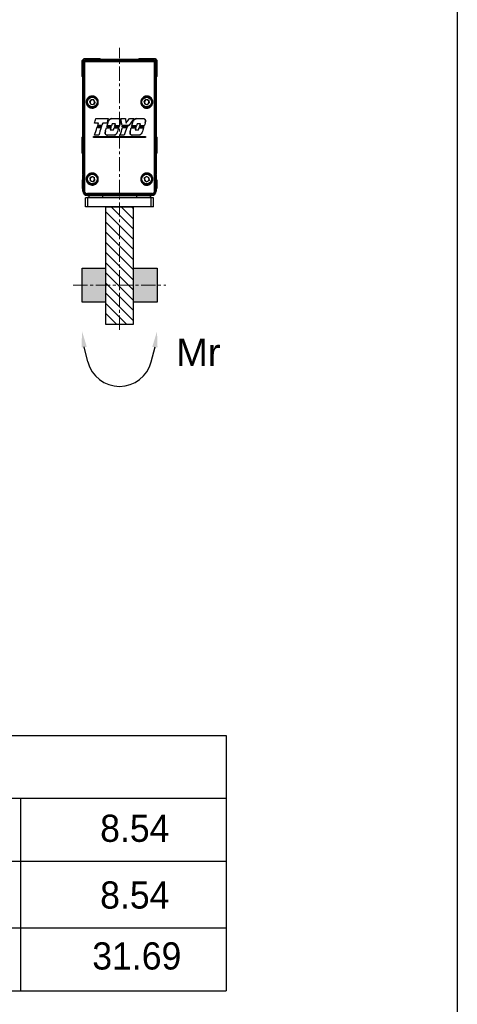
# Model space of a CAD drawing. Header units: inches. Extents: x 0 to 5766, y -2164 to 1330.
# Tile 37 of 210: x 2881 to 3074, y 371 to 806. Entities that reach past the tile are written whole.
import ezdxf

# ---------------------------------------------------------------- set-up
doc = ezdxf.new("R2010")
doc.units = ezdxf.units.IN
doc.header["$MEASUREMENT"] = 0
doc.linetypes.add('CENTER', pattern=[2, 1.25, -0.25, 0.25, -0.25])
doc.linetypes.add('SLD-實線', pattern=[0])
doc.layers.add('5', color=7, linetype='Continuous')
for name, color, linetype, lineweight in [('AM_5', 3, 'Continuous', 15), ('AM_7', 4, 'CENTER', 15), ('AM_8', 1, 'Continuous', 15)]:
    doc.layers.add(name, color=color, linetype=linetype, lineweight=lineweight)
doc.styles.get("Standard").update_dxf_attribs({"font": 'arial.ttf'})

# ---------------------------------------------------------------- blocks, each defined once
blk = doc.blocks.new('CHS2B-S40_側')
at = {"color": 7, "linetype": 'SLD-實線', "lineweight": 25}
for p, q in [((-16.5, 34.03), (-15.68, 34.86)), ((-15.68, 34.86), (-8.68, 34.86)), ((-8.68, 34.86), (-8.38, 34.56)), ((8.38, 34.56), (8.68, 34.86)), ((8.68, 34.86), (15.68, 34.86)), ((15.68, 34.86), (16.5, 34.03)), ((-16.5, 27.03), (-16.5, 34.03)), ((-15.95, 33.81), (-15.45, 34.31)), ((-15.8, 33.66), (-15.95, 33.81)), ((-15.95, -23.64), (-15.95, 33.81)), ((-15.8, -23.5), (-15.8, 33.66)), ((-15.47, 33.66), (-15.47, -23.5)), ((-15.45, 34.31), (15.45, 34.31)), ((-15.45, 34.31), (-15.3, 34.16)), ((-8.38, 34.56), (8.38, 34.56)), ((15.3, 34.16), (15.45, 34.31)), ((15.45, 34.31), (15.95, 33.81)), ((15.47, -23.5), (15.47, 33.66)), ((15.95, 33.81), (15.8, 33.66)), ((15.8, 33.66), (15.8, -23.5)), ((15.95, 33.81), (15.95, -23.64)), ((16.5, 34.03), (16.5, 27.03)), ((-16.2, 26.73), (-16.5, 27.03)), ((-16.2, 0.41), (-16.2, 26.73)), ((16.5, 27.03), (16.2, 26.73)), ((16.2, 26.73), (16.2, 0.41)), ((-13.18, 15.76), (-12.5, 16.73)), ((-12.67, 14.69), (-13.18, 15.76)), ((-12.67, 14.69), (-11.5, 14.59)), ((-11.33, 16.63), (-12.5, 16.73)), ((-10.82, 15.56), (-11.5, 14.59)), ((-10.82, 15.56), (-11.33, 16.63)), ((11.76, 16.81), (10.88, 16.02)), ((11.12, 14.87), (10.88, 16.02)), ((11.12, 14.87), (12.24, 14.5)), ((11.76, 16.81), (12.88, 16.44)), ((12.24, 14.5), (13.12, 15.29)), ((12.88, 16.44), (13.12, 15.29)), ((-11.07, 6.33), (-11.07, 6.34)), ((-10.4, 8.39), (-10.4, 8.39)), ((-9.96, 4.41), (-9.95, 4.4)), ((-9.84, 4.7), (-9.84, 4.7)), ((-9.72, 5.08), (-9.71, 5.08)), ((-9.61, 5.36), (-9.61, 5.36)), ((-9.3, 6.34), (-9.29, 6.34)), ((-8.1, 4.4), (-8.1, 4.4)), ((-7.98, 4.71), (-7.99, 4.71)), ((-7.86, 5.08), (-7.87, 5.07)), ((-7.75, 5.36), (-7.75, 5.37)), ((-7.44, 6.35), (-7.44, 6.35)), ((-5.7, 4.58), (-5.7, 4.58)), ((-5.67, 6.35), (-5.67, 6.35)), ((-5.59, 4.93), (-5.58, 4.93)), ((-5.52, 5.23), (-5.51, 5.24)), ((-5.02, 8.37), (-5.02, 8.37)), ((-4.88, 7.21), (-4.87, 7.21)), ((-3.72, 4.58), (-3.73, 4.58)), ((-3.61, 4.93), (-3.61, 4.93)), ((-3.51, 5.24), (-3.51, 5.24)), ((-3.44, 8.37), (-3.44, 8.37)), ((-3.22, 6.12), (-3.23, 6.13)), ((-2.23, 4.58), (-2.23, 4.58)), ((-2.12, 4.93), (-2.11, 4.93)), ((-2.04, 5.24), (-2.04, 5.24)), ((-1.76, 6.13), (-1.75, 6.13)), ((-0.45, 8.37), (-0.45, 8.36)), ((-0.26, 4.58), (-0.26, 4.59)), ((-0.15, 4.93), (-0.15, 4.93)), ((-0.05, 5.24), (-0.05, 5.24)), ((0.31, 6.35), (0.47, 7.21)), ((0.47, 7.21), (0.31, 6.34)), ((0.31, 6.34), (0.31, 6.35)), ((0.47, 7.21), (0.47, 7.21)), ((0.55, 8.37), (0.55, 8.36)), ((1.11, 5.38), (1.11, 5.38)), ((1.16, 5.07), (1.17, 5.06)), ((1.24, 4.72), (1.24, 4.72)), ((1.32, 4.39), (1.32, 4.38)), ((2.58, 8.37), (2.58, 8.37)), ((2.88, 6.44), (2.87, 6.43)), ((3.15, 4.39), (3.15, 4.39)), ((3.5, 4.72), (3.5, 4.72)), ((3.79, 5.07), (3.78, 5.07)), ((4.03, 5.37), (4.03, 5.38)), ((4.39, 8.37), (4.39, 8.37)), ((5.26, 4.58), (5.27, 4.58)), ((5.38, 4.93), (5.38, 4.93)), ((5.45, 5.23), (5.46, 5.24)), ((6.09, 7.21), (6.09, 7.21)), ((6.52, 8.38), (6.52, 8.37)), ((7.25, 4.57), (7.25, 4.58)), ((7.37, 4.94), (7.36, 4.94)), ((7.46, 5.23), (7.46, 5.23)), ((7.52, 8.38), (7.52, 8.38)), ((7.75, 6.11), (7.75, 6.12)), ((8.72, 4.57), (8.72, 4.57)), ((8.84, 4.94), (8.84, 4.94)), ((8.9, 5.22), (8.91, 5.23)), ((9.19, 6.11), (9.19, 6.11)), ((10.51, 8.39), (10.51, 8.39)), ((10.72, 4.56), (10.72, 4.56)), ((10.85, 4.95), (10.84, 4.95)), ((10.94, 5.22), (10.93, 5.22)), ((11.46, 7.21), (11.3, 6.34)), ((11.3, 6.34), (11.46, 7.21)), ((11.3, 6.34), (11.3, 6.34)), ((11.46, 7.21), (11.46, 7.21)), ((-16.5, 0.11), (-16.2, 0.41)), ((-16.5, -6.89), (-16.5, 0.11)), ((-11.49, 0.54), (-11.48, 0.53)), ((-11.49, -0.03), (-11.49, 0.54)), ((-11.48, 0.53), (-11.48, -0.02)), ((-11.03, 1.1), (-11.02, 1.1)), ((-9.15, 1.1), (-9.16, 1.11)), ((-6.26, 2.83), (-6.34, 2.17)), ((-6.34, 2.17), (-6.27, 2.83)), ((-6.34, 2.17), (-6.34, 2.17)), ((-6.27, 2.83), (-6.26, 2.83)), ((-5.81, 4.26), (-5.8, 4.25)), ((-5.35, 1.06), (-5.35, 1.07)), ((-4.11, 3.37), (-4.12, 3.37)), ((-3.83, 4.25), (-3.83, 4.25)), ((-2.65, 3.37), (-2.65, 3.37)), ((-2.36, 4.25), (-2.36, 4.25)), ((-2.36, 1.07), (-2.36, 1.07)), ((-1.06, 2.17), (-1.07, 2.17)), ((-0.39, 4.25), (-0.4, 4.25)), ((0.27, 1.12), (0.28, 1.12)), ((2.1, 1.12), (2.1, 1.12)), ((4.71, 2.83), (4.63, 2.17)), ((4.63, 2.17), (4.7, 2.83)), ((4.63, 2.17), (4.63, 2.17)), ((4.7, 2.83), (4.71, 2.83)), ((5.16, 4.25), (5.16, 4.25)), ((5.61, 1.06), (5.61, 1.06)), ((6.86, 3.38), (6.85, 3.38)), ((7.15, 4.26), (7.14, 4.26)), ((8.31, 3.38), (8.31, 3.38)), ((8.59, 4.26), (8.59, 4.26)), ((8.6, 1.05), (8.6, 1.06)), ((9.92, 2.16), (9.92, 2.16)), ((10.6, 4.27), (10.6, 4.27)), ((11.49, 0.54), (11.48, 0.53)), ((11.48, -0.02), (11.48, 0.53)), ((11.49, 0.54), (11.49, -0.03)), ((16.2, 0.41), (16.5, 0.11)), ((16.5, 0.11), (16.5, -6.89)), ((-11.49, -0.03), (-11.48, -0.02)), ((11.49, -0.03), (11.48, -0.02)), ((-16.2, -7.19), (-16.5, -6.89)), ((-16.2, -16.34), (-16.2, -7.19)), ((16.5, -6.89), (16.2, -7.19)), ((16.2, -7.19), (16.2, -16.34)), ((-15.95, -16.59), (-16.2, -16.34)), ((-16.2, -16.64), (-15.95, -16.64)), ((-16.2, -18.14), (-16.2, -16.64)), ((-16.01, -16.53), (-16.01, -16.64)), ((-13.09, -17.89), (-12.16, -17.17)), ((-12.16, -17.17), (-11.06, -17.62)), ((10.95, -17.79), (11.95, -17.16)), ((13, -17.71), (11.95, -17.16)), ((16.2, -16.34), (15.95, -16.59)), ((15.95, -16.64), (16.2, -16.64)), ((16.01, -16.64), (16.01, -16.53)), ((16.2, -16.64), (16.2, -18.14)), ((-16.2, -18.74), (-16.4, -18.74)), ((-16.4, -22.54), (-16.4, -18.74)), ((-16.2, -23.64), (-16.2, -18.14)), ((-13.09, -17.89), (-12.94, -19.06)), ((-11.84, -19.51), (-12.94, -19.06)), ((-11.84, -19.51), (-10.91, -18.79)), ((-10.91, -18.79), (-11.06, -17.62)), ((10.95, -17.79), (11, -18.97)), ((11, -18.97), (12.05, -19.52)), ((13.05, -18.89), (12.05, -19.52)), ((13, -17.71), (13.05, -18.89)), ((16.2, -18.14), (16.2, -23.64)), ((16.4, -18.74), (16.2, -18.74)), ((16.4, -18.74), (16.4, -20.63)), ((16.4, -20.63), (16.4, -22.54)), ((-16.4, -22.54), (-16.2, -22.54)), ((-15.95, -23.64), (-15.8, -23.5)), ((-15.8, -23.5), (-15.47, -23.5)), ((-14.05, -25.24), (-14.2, -25.39)), ((14.2, -25.39), (-14.2, -25.39)), ((-14.2, -25.64), (14.2, -25.64)), ((-13.5, -25.64), (-13.5, -26.64)), ((-7.5, -25.64), (-7.5, -26.64)), ((7.5, -25.64), (7.5, -26.64)), ((13.5, -25.64), (13.5, -26.64)), ((14.2, -25.39), (14.05, -25.24)), ((15.47, -23.5), (15.8, -23.5)), ((15.8, -23.5), (15.95, -23.64)), ((16.2, -22.54), (16.4, -22.54)), ((-15, -30.64), (-15, -26.64)), ((-14, -26.64), (-15, -26.64)), ((-14, -30.64), (-14, -26.64)), ((14, -26.64), (-14, -26.64)), ((14, -30.64), (14, -26.64)), ((15, -26.64), (14, -26.64)), ((15, -30.64), (15, -26.64)), ((-14, -30.64), (-15, -30.64)), ((14, -30.64), (-14, -30.64)), ((15, -30.64), (14, -30.64))]:
    blk.add_line(p, q, dxfattribs=at)
at = {"color": 8, "linetype": 'SLD-實線', "lineweight": 25}
for p, q in [((-15.95, -18.14), (-16.2, -18.14)), ((16.2, -18.14), (15.95, -18.14)), ((-15.95, -23.64), (-16.2, -23.64)), ((-14.2, -25.39), (-14.2, -25.64)), ((14.2, -25.39), (14.2, -25.64)), ((15.95, -23.64), (16.2, -23.64))]:
    blk.add_line(p, q, dxfattribs=at)
at = {"color": 7, "linetype": 'SLD-實線', "lineweight": 25, "flags": 128}
for points in [[(-14.05, -25.24), (-14.08, -25.23), (-14.11, -25.2), (-14.13, -25.15), (-14.16, -25.09), (-14.18, -25.02), (-14.19, -24.93), (-14.2, -24.84), (-14.2, -24.74)], [(14.05, -25.24), (14.08, -25.23), (14.11, -25.2), (14.13, -25.15), (14.16, -25.09), (14.18, -25.02), (14.19, -24.93), (14.2, -24.84), (14.2, -24.74)]]:
    blk.add_lwpolyline(points, dxfattribs=at)
at = {"color": 7, "linetype": 'SLD-實線', "lineweight": 25}
for centre, radius in [((-12, 15.66), 2.4), ((-12, 15.66), 2.25), ((-12, 15.66), 2.13), ((12, 15.66), 2.4), ((12, 15.66), 2.25), ((12, 15.66), 2.12), ((-12, -18.34), 2.4), ((-12, -18.34), 2.25), ((-12, -18.34), 2.13), ((12, -18.34), 2.4), ((12, -18.34), 2.25), ((12, -18.34), 2.13)]:
    blk.add_circle(centre, radius, dxfattribs=at)
for centre, radius, start, end in [((-12, 15.66), 1.02, 145.1528, 205.1528), ((-12, 15.66), 1.02, 205.1528, 265.1528), ((-12, 15.66), 1.02, 85.1528, 145.1528), ((-12, 15.66), 1.02, 265.1528, 325.1528), ((-12, 15.66), 1.02, 25.1528, 85.1528), ((-12, 15.66), 1.02, 325.1528, 25.1528), ((12, 15.66), 1.02, 131.8653, 191.8653), ((12, 15.66), 1.02, 191.8653, 251.8653), ((12, 15.66), 1.02, 71.8653, 131.8653), ((12, 15.66), 1.02, 251.8653, 311.8653), ((12, 15.66), 1.02, 11.8653, 71.8653), ((12, 15.66), 1.02, 311.8653, 11.8653), ((-12, -18.34), 1.02, 67.5479, 127.5479), ((12, -18.34), 1.02, 62.3167, 122.3167), ((-12, -18.34), 1.02, 127.5479, 187.5479), ((-12, -18.34), 1.02, 187.5479, 247.5479), ((-12, -18.34), 1.02, 247.5479, 307.5479), ((-12, -18.34), 1.02, 7.5479, 67.5479), ((-12, -18.34), 1.02, 307.5479, 7.5479), ((12, -18.34), 1.02, 122.3167, 182.3167), ((12, -18.34), 1.02, 182.3167, 242.3167), ((12, -18.34), 1.02, 242.3167, 302.3167), ((12, -18.34), 1.02, 2.3167, 62.3167), ((12, -18.34), 1.02, 302.3167, 2.3167), ((-14.2, -23.64), 2, 180, 270), ((14.2, -23.64), 2, 270, 0)]:
    blk.add_arc(centre, radius, start, end, dxfattribs=at)
for centre, major_axis, ratio, start_param, end_param in [((-15.3, 34.16), (0.5, 0.5), 0.017452, 3.14159, 4.006018), ((0, 34.4), (45.75, 0), 0.017264, 4.367364, 5.057414), ((0, 34.9), (45.25, 0), 0.017455, 4.367371, 5.05741), ((15.3, 34.16), (-0.5, 0.5), 0.017447, 2.277119, 3.141601), ((0, 42.98), (45.74, 141.07), 0.005384, 4.451305, 4.466372), ((0, 42.98), (45.94, 141.69), 0.005384, 4.452502, 4.467447), ((0, 5.56), (45.75, 0), 0.017455, 1.775392, 1.815278), ((0, 5.56), (45.95, 0), 0.017455, 1.77438, 1.814081), ((0, 37.9), (45.74, 142.23), 0.005344, 4.452378, 4.476385), ((0, 37.9), (45.94, 142.85), 0.005344, 4.45357, 4.477414), ((0, 9.17), (45.75, 0), 0.017455, 4.482974, 4.602503), ((0, 9.17), (45.95, 0), 0.017455, 4.484049, 4.602878), ((0, 5.19), (45.75, 0), 0.017455, 4.493, 4.534439), ((0, 5.19), (45.95, 0), 0.017455, 4.494029, 4.535114), ((0, 37.55), (45.74, 140.96), 0.005388, 4.478958, 4.481756), ((0, 37.55), (45.94, 141.58), 0.005388, 4.480027, 4.48276), ((0, 3.92), (45.75, 0), 0.017455, 1.746229, 1.787626), ((0, 3.92), (45.95, 0), 0.017455, 1.745515, 1.786557), ((0, 5.86), (45.75, 0), 0.017455, 4.498357, 4.539619), ((0, 5.86), (45.95, 0), 0.017455, 4.499361, 4.540271), ((0, 37.79), (45.74, 142.23), 0.005344, 4.4841, 4.491178), ((0, 37.79), (45.94, 142.85), 0.005344, 4.485145, 4.49219), ((0, 4.58), (45.95, 0), 0.017455, 1.740367, 1.781425), ((0, 4.58), (45.75, 0), 0.017455, 1.741059, 1.78247), ((0, 27.01), (45.94, 142.85), 0.005344, 1.731456, 1.754809), ((0, 27.01), (45.74, 142.23), 0.005344, 1.732131, 1.75564), ((0, 26.76), (45.94, 141.58), 0.005388, 1.726313, 1.728914), ((0, 26.76), (45.74, 140.96), 0.005388, 1.726965, 1.729628), ((0, 26.89), (45.74, 142.23), 0.005344, 1.717471, 1.724443), ((0, 26.89), (45.94, 142.85), 0.005344, 1.71681, 1.723752), ((0, 5.56), (45.75, 0), 0.017455, 1.695092, 1.734086), ((0, 5.56), (45.95, 0), 0.017455, 1.694604, 1.733426), ((0, 24.71), (45.94, 141.58), 0.005388, 4.571462, 4.573972), ((0, 24.71), (45.74, 140.96), 0.005388, 4.570808, 4.57338), ((0, 3.78), (45.95, 0), 0.017455, 1.651964, 1.695122), ((0, 3.78), (45.75, 0), 0.017455, 1.652264, 1.695776), ((0, 21.27), (45.74, 141.07), 0.005384, 1.664079, 1.67849), ((0, 21.27), (45.94, 141.69), 0.005384, 1.663705, 1.678002), ((0, 5.73), (45.75, 0), 0.017455, 4.589981, 4.633422), ((0, 5.73), (45.95, 0), 0.017455, 4.590573, 4.633662), ((0, 24.96), (45.74, 142.23), 0.005344, 4.574931, 4.588953), ((0, 4.44), (45.75, 0), 0.017455, 1.647587, 1.691639), ((0, 24.96), (45.94, 142.85), 0.005344, 4.575566, 4.589493), ((0, 4.44), (45.95, 0), 0.017455, 1.647308, 1.691004), ((0, 13.47), (45.94, 141.58), 0.005388, 1.632922, 1.635363), ((0, 13.47), (45.74, 140.96), 0.005388, 1.633162, 1.635662), ((0, 13.55), (45.94, 142.85), 0.005344, 1.62447, 1.630693), ((0, 13.55), (45.74, 142.23), 0.005344, 1.624722, 1.630972), ((0, 9.17), (45.95, 0), 0.017455, 4.637444, 4.702575), ((0, 9.17), (45.75, 0), 0.017455, 4.637111, 4.702534), ((0, 5.33), (45.95, 0), 0.017455, 1.608937, 1.641085), ((0, 5.33), (45.75, 0), 0.017455, 1.609209, 1.641337), ((0, 14.03), (45.94, 141.58), 0.005388, 4.64734, 4.649757), ((0, 14.03), (45.74, 140.96), 0.005388, 4.647023, 4.6495), ((0, 3.78), (45.95, 0), 0.017455, 1.576496, 1.619244), ((0, 3.78), (45.75, 0), 0.017455, 1.576466, 1.619561), ((0, 5.73), (45.75, 0), 0.017455, 4.666101, 4.709179), ((0, 5.73), (45.95, 0), 0.017455, 4.666358, 4.709089), ((0, 14.19), (45.94, 142.85), 0.005344, 4.65141, 4.657633), ((0, 14.19), (45.74, 142.23), 0.005344, 4.651111, 4.657361), ((0, 4.44), (45.95, 0), 0.017455, 1.571851, 1.61516), ((0, 4.44), (45.75, 0), 0.017455, 1.5718, 1.615459), ((0, 2.79), (45.94, 141.58), 0.005388, 1.557495, 1.559895), ((0, 2.79), (45.74, 140.96), 0.005388, 1.557405, 1.559865), ((0, 2.77), (45.94, 142.85), 0.005344, 1.547508, 1.555235), ((0, 2.77), (45.74, 142.23), 0.005344, 1.547405, 1.555184), ((0, 2.89), (45.74, 142.23), 0.005344, 4.7017, 4.724664), ((0, 2.89), (45.94, 142.85), 0.005344, 4.701778, 4.724594), ((0, 9.17), (45.95, 0), 0.017455, 4.724443, 4.768529), ((0, 9.17), (45.75, 0), 0.017455, 4.724404, 4.76884), ((0, 6.96), (-45.74, 244.77), 0.003206, 4.705306, 4.71753), ((0, 6.96), (-45.94, 245.84), 0.003206, 4.705348, 4.717491), ((0, 4.58), (45.95, 0), 0.017455, 1.482947, 1.546599), ((0, 4.58), (45.75, 0), 0.017455, 1.482526, 1.546557), ((0, 6.76), (-45.74, 222.25), 0.003519, 4.702474, 4.704037), ((0, 5.86), (45.75, 0), 0.017455, 4.737836, 4.795355), ((0, 5.86), (45.95, 0), 0.017455, 4.737819, 4.79483), ((0, 6.76), (-45.94, 223.22), 0.003519, 4.70253, 4.704054), ((0, 3.92), (45.95, 0), 0.017455, 1.494565, 1.543842), ((0, 3.92), (45.75, 0), 0.017455, 1.494195, 1.543787), ((0, 5.19), (45.95, 0), 0.017455, 4.741209, 4.780924), ((0, 5.19), (45.75, 0), 0.017455, 4.74128, 4.78133), ((0, -8.01), (45.94, 142.85), 0.005344, 1.485646, 1.508543), ((0, -8.01), (45.74, 142.23), 0.005344, 1.48524, 1.508288), ((0, 30.6), (-45.94, 301.51), 0.002629, 1.644191, 1.650638), ((0, 30.6), (-45.74, 300.2), 0.002629, 1.644502, 1.650961), ((0, 4.05), (45.95, 58.77), 0.01075, 4.761225, 4.794297), ((0, 4.05), (45.75, 58.52), 0.01075, 4.761548, 4.794679), ((0, -0.79), (45.95, 55.81), 0.011094, 1.47488, 1.48109), ((0, -0.79), (45.75, 55.56), 0.011094, 1.474356, 1.48072), ((0, -0.75), (45.75, 55.32), 0.011124, 1.41426, 1.469075), ((0, -0.75), (45.95, 55.56), 0.011124, 1.415052, 1.469496), ((0, 9.17), (45.75, 0), 0.017455, 4.80843, 4.855475), ((0, 9.17), (45.95, 0), 0.017455, 4.808048, 4.854682), ((0, -9.07), (45.74, 140.96), 0.005388, 4.811095, 4.813644), ((0, 3.78), (45.75, 0), 0.017455, 1.411707, 1.455489), ((0, -9.07), (45.94, 141.58), 0.005388, 4.810697, 4.813184), ((0, 3.78), (45.95, 0), 0.017455, 1.412462, 1.455888), ((0, 5.73), (45.75, 0), 0.017455, 4.830245, 4.874126), ((0, 5.73), (45.95, 0), 0.017455, 4.829785, 4.873308), ((0, -9.12), (45.74, 142.23), 0.005344, 4.815191, 4.829177), ((0, 4.44), (45.75, 0), 0.017455, 1.406969, 1.451379), ((0, -9.12), (45.94, 142.85), 0.005344, 4.814774, 4.828666), ((0, 4.44), (45.95, 0), 0.017455, 1.407745, 1.451796), ((0, -20.31), (45.74, 140.96), 0.005388, 1.392459, 1.395106), ((0, -20.31), (45.94, 141.58), 0.005388, 1.393276, 1.395861), ((0, -20.54), (45.94, 142.85), 0.005344, 1.384818, 1.39113), ((0, -20.54), (45.74, 142.23), 0.005344, 1.384013, 1.390354), ((0, 9.17), (45.75, 0), 0.017455, 4.8776, 4.944296), ((0, 9.17), (45.95, 0), 0.017455, 4.876879, 4.943267), ((0, 5.33), (45.95, 0), 0.017455, 1.369401, 1.401433), ((0, 5.33), (45.75, 0), 0.017455, 1.368617, 1.400628), ((0, -19.75), (45.74, 140.96), 0.005388, 4.887481, 4.890192), ((0, -19.75), (45.94, 141.58), 0.005388, 4.886744, 4.889392), ((0, 3.78), (45.75, 0), 0.017455, 1.334234, 1.379103), ((0, 3.78), (45.95, 0), 0.017455, 1.335342, 1.37984), ((0, 5.73), (45.75, 0), 0.017455, 4.906793, 4.951824), ((0, 5.73), (45.95, 0), 0.017455, 4.905993, 4.95065), ((0, -19.89), (45.74, 142.23), 0.005344, 4.891619, 4.897953), ((0, 4.44), (45.75, 0), 0.017455, 1.329415, 1.374951), ((0, -19.89), (45.94, 142.85), 0.005344, 4.890864, 4.897169), ((0, 4.44), (45.95, 0), 0.017455, 1.330546, 1.375706), ((0, -30.99), (45.74, 140.96), 0.005388, 1.31476, 1.317633), ((0, -30.99), (45.94, 141.58), 0.005388, 1.315934, 1.318741), ((0, -31.31), (45.94, 142.85), 0.005344, 1.305813, 1.31393), ((0, -31.31), (45.74, 142.23), 0.005344, 1.304626, 1.3128), ((0, 1.31), (45.75, 0), 0.017455, 4.458599, 4.966179), ((0, -0.8), (45.75, 0), 0.017455, 1.317006, 1.824587), ((0, 1.31), (45.95, 0), 0.017455, 4.459809, 4.964969), ((0, -0.8), (45.95, 0), 0.017455, 1.318216, 1.823376), ((0, 0.32), (45.75, 0), 0.017455, 1.772256, 1.814192), ((0, 0.32), (45.95, 0), 0.017455, 1.771424, 1.813), ((0, 24.89), (45.74, 142.23), 0.005344, 4.55838, 4.568498), ((0, 24.89), (45.94, 142.85), 0.005344, 4.559057, 4.569111), ((0, 5.05), (45.75, 0), 0.017455, 4.585113, 4.628596), ((0, 5.05), (45.95, 0), 0.017455, 4.585727, 4.628857), ((0, 0.27), (45.95, 0), 0.017455, 1.622269, 1.687583), ((0, 0.27), (45.75, 0), 0.017455, 1.622487, 1.688096), ((0, 13.47), (45.94, 141.58), 0.005388, 1.637727, 1.643947), ((0, 4.17), (45.95, 0), 0.017455, 4.622637, 4.654754), ((0, 13.47), (45.74, 140.96), 0.005388, 1.637988, 1.644235), ((0, 4.17), (45.75, 0), 0.017455, 4.622349, 4.654446), ((0, 14.12), (45.94, 141.58), 0.005388, 4.638153, 4.644376), ((0, 14.12), (45.74, 140.96), 0.005388, 4.637845, 4.644095), ((0, 5.05), (45.95, 0), 0.017455, 4.660977, 4.703713), ((0, 5.05), (45.75, 0), 0.017455, 4.660696, 4.70378), ((0, 2.87), (45.94, 142.85), 0.005344, 1.562857, 1.577405), ((0, 2.87), (45.74, 142.23), 0.005344, 1.56279, 1.577435), ((0, 0.32), (45.75, 0), 0.017455, 1.524903, 1.56487), ((0, 0.32), (45.95, 0), 0.017455, 1.525159, 1.564792), ((0, -9.19), (45.74, 142.23), 0.005344, 4.798742, 4.808782), ((0, -9.19), (45.94, 142.85), 0.005344, 4.798367, 4.808344), ((0, 5.05), (45.95, 0), 0.017455, 4.824959, 4.86843), ((0, 5.05), (45.75, 0), 0.017455, 4.825397, 4.869225), ((0, 0.27), (45.95, 0), 0.017455, 1.382473, 1.448377), ((0, 0.27), (45.75, 0), 0.017455, 1.381632, 1.447839), ((0, -20.31), (45.94, 141.58), 0.005388, 1.398155, 1.404461), ((0, 4.17), (45.95, 0), 0.017455, 4.862123, 4.894233), ((0, -20.31), (45.74, 140.96), 0.005388, 1.397359, 1.403694), ((0, 4.17), (45.75, 0), 0.017455, 4.862891, 4.89498), ((0, -19.66), (45.94, 141.58), 0.005388, 4.877632, 4.883935), ((0, -19.66), (45.74, 140.96), 0.005388, 4.878379, 4.88471), ((0, 5.05), (45.95, 0), 0.017455, 4.900536, 4.945087), ((0, 5.05), (45.75, 0), 0.017455, 4.901311, 4.946235), ((0, -31.22), (45.94, 142.85), 0.005344, 1.321483, 1.336673), ((0, -31.22), (45.74, 142.23), 0.005344, 1.320335, 1.335631), ((-14.2, -23.64), (1.24, 1.24), 0.999695, 2.356347, 3.926839), ((0, -25.49), (45.75, 0), 0.017264, 1.255147, 1.886446), ((0, -25.99), (45.25, 0), 0.017455, 1.255147, 1.886446), ((14.2, -23.64), (-1.24, 1.24), 0.999695, 2.356347, 3.926839)]:
    blk.add_ellipse(centre, major_axis=major_axis, ratio=ratio, start_param=start_param, end_param=end_param, dxfattribs=at)
for points, knots in [([(-15.62, 33.83), (-15.62, 33.83), (-15.58, 33.87), (-15.5, 33.95), (-15.4, 34.05), (-15.34, 34.12), (-15.31, 34.15), (-15.31, 34.16), (-15.3, 34.16)], [0, 0, 0, 0, 0.00283, 0.284431, 0.502773, 0.68077, 0.859284, 1, 1, 1, 1]), ([(-15.47, 33.66), (-15.47, 33.66), (-15.53, 33.72), (-15.58, 33.77), (-15.62, 33.83)], [0, 0, 0, 0, 0.018712, 1, 1, 1, 1]), ([(15.3, 34.16), (15.31, 34.16), (15.31, 34.15), (15.35, 34.11), (15.42, 34.04), (15.51, 33.94), (15.58, 33.87), (15.62, 33.83)], [0, 0, 0, 0, 0.176742, 0.354113, 0.522804, 0.754463, 1, 1, 1, 1]), ([(15.47, 33.66), (15.47, 33.66), (15.53, 33.72), (15.58, 33.77), (15.62, 33.83)], [0, 0, 0, 0, 0.0187153, 1, 1, 1, 1]), ([(-14.7, 15.4), (-14.71, 15.51), (-14.73, 15.91), (-14.59, 16.59), (-14.17, 17.35), (-13.51, 17.94), (-12.67, 18.3), (-11.74, 18.36), (-10.83, 18.09), (-10.07, 17.54), (-9.61, 16.86), (-9.37, 16.11), (-9.34, 15.31), (-9.6, 14.46), (-10.12, 13.73), (-10.85, 13.22), (-11.72, 12.96), (-12.64, 13.01), (-13.51, 13.37), (-14.2, 14), (-14.6, 14.73), (-14.67, 15.22), (-14.7, 15.4)], [0, 0, 0, 0, 0.019842, 0.069952, 0.120224, 0.172425, 0.227195, 0.283756, 0.340448, 0.39587, 0.449602, 0.483074, 0.534639, 0.586219, 0.638007, 0.690579, 0.744435, 0.799843, 0.856453, 0.912995, 0.967697, 1, 1, 1, 1]), ([(-14.44, 15.42), (-14.41, 15.25), (-14.34, 14.81), (-14.12, 14.4), (-13.78, 13.94), (-13.34, 13.54), (-12.54, 13.21), (-11.69, 13.16), (-10.89, 13.4), (-10.22, 13.88), (-9.74, 14.55), (-9.5, 15.34), (-9.53, 16.07), (-9.75, 16.77), (-10.17, 17.4), (-10.87, 17.91), (-11.71, 18.16), (-12.57, 18.1), (-13.34, 17.77), (-13.95, 17.22), (-14.34, 16.52), (-14.47, 15.89), (-14.44, 15.53), (-14.44, 15.42)], [0, 0, 0, 0, 0.032271, 0.085901, 0.086975, 0.143563, 0.20024, 0.25569, 0.309546, 0.362089, 0.413843, 0.465397, 0.516938, 0.550393, 0.604089, 0.65948, 0.716172, 0.772779, 0.827613, 0.879859, 0.930124, 0.980182, 1, 1, 1, 1]), ([(9.38, 15.37), (9.37, 15.47), (9.34, 15.86), (9.47, 16.54), (9.89, 17.33), (10.55, 17.93), (11.38, 18.29), (12.29, 18.36), (13.2, 18.12), (13.97, 17.58), (14.45, 16.89), (14.71, 16.14), (14.74, 15.35), (14.51, 14.52), (14.02, 13.8), (13.32, 13.26), (12.45, 12.97), (11.51, 12.99), (10.62, 13.33), (9.92, 13.95), (9.5, 14.68), (9.42, 15.17), (9.38, 15.37)], [0, 0, 0, 0, 0.016736, 0.068338, 0.119972, 0.172184, 0.225503, 0.280322, 0.336575, 0.393346, 0.448934, 0.483903, 0.533961, 0.584025, 0.634647, 0.687489, 0.742831, 0.799592, 0.856064, 0.911063, 0.964409, 1, 1, 1, 1]), ([(9.54, 15.4), (9.57, 15.21), (9.65, 14.75), (9.89, 14.34), (10.24, 13.9), (10.68, 13.51), (11.5, 13.19), (12.36, 13.17), (13.16, 13.44), (13.81, 13.94), (14.26, 14.6), (14.48, 15.38), (14.44, 16.1), (14.21, 16.8), (13.76, 17.44), (13.05, 17.93), (12.22, 18.16), (11.38, 18.09), (10.62, 17.76), (10.01, 17.2), (9.62, 16.48), (9.51, 15.84), (9.53, 15.48), (9.54, 15.4)], [0, 0, 0, 0, 0.035574, 0.088398, 0.088894, 0.143859, 0.200322, 0.257118, 0.312525, 0.36542, 0.416049, 0.466071, 0.51607, 0.551013, 0.606612, 0.663444, 0.719759, 0.774605, 0.827912, 0.880091, 0.931693, 0.983271, 1, 1, 1, 1]), ([(-4.88, 7.21), (-4.8, 7.38), (-4.64, 7.73), (-4.2, 8.13), (-3.77, 8.32), (-3.51, 8.36), (-3.44, 8.37)], [0, 0, 0, 0, 0.290339, 0.591891, 0.894626, 1, 1, 1, 1]), ([(-3.44, 8.37), (-3.63, 8.32), (-4.02, 8.24), (-4.5, 7.88), (-4.76, 7.5), (-4.85, 7.26), (-4.87, 7.21)], [0, 0, 0, 0, 0.3015107, 0.6050395, 0.9083093, 1, 1, 1, 1]), ([(-0.45, 8.37), (-0.34, 8.35), (-0.12, 8.32), (0.16, 8.14), (0.38, 7.88), (0.49, 7.56), (0.49, 7.33), (0.47, 7.22), (0.47, 7.21)], [0, 0, 0, 0, 0.197173, 0.395294, 0.593408, 0.79151, 0.989578, 1, 1, 1, 1]), ([(0.47, 7.21), (0.48, 7.31), (0.5, 7.52), (0.39, 7.83), (0.2, 8.1), (-0.08, 8.29), (-0.31, 8.36), (-0.43, 8.36), (-0.45, 8.36)], [0, 0, 0, 0, 0.178995, 0.376994, 0.575005, 0.77305, 0.971112, 1, 1, 1, 1]), ([(6.09, 7.21), (6.16, 7.38), (6.32, 7.74), (6.77, 8.13), (7.19, 8.32), (7.45, 8.37), (7.52, 8.38)], [0, 0, 0, 0, 0.288623, 0.588776, 0.890877, 1, 1, 1, 1]), ([(7.52, 8.38), (7.33, 8.33), (6.95, 8.24), (6.46, 7.88), (6.2, 7.5), (6.11, 7.26), (6.09, 7.21)], [0, 0, 0, 0, 0.3039417, 0.6102873, 0.9138566, 1, 1, 1, 1]), ([(10.51, 8.39), (10.63, 8.37), (10.86, 8.34), (11.16, 8.15), (11.37, 7.88), (11.49, 7.55), (11.47, 7.32), (11.46, 7.21)], [0, 0, 0, 0, 0.203842, 0.408984, 0.611499, 0.808099, 1, 1, 1, 1]), ([(11.46, 7.21), (11.47, 7.31), (11.49, 7.52), (11.39, 7.83), (11.2, 8.1), (10.93, 8.3), (10.68, 8.37), (10.54, 8.38), (10.51, 8.39)], [0, 0, 0, 0, 0.173011, 0.362191, 0.552532, 0.74767, 0.948593, 1, 1, 1, 1]), ([(-5.35, 1.06), (-5.47, 1.07), (-5.69, 1.09), (-5.99, 1.26), (-6.21, 1.51), (-6.35, 1.83), (-6.34, 2.06), (-6.34, 2.17)], [0, 0, 0, 0, 0.199641, 0.399745, 0.599418, 0.797571, 1, 1, 1, 1]), ([(-6.34, 2.17), (-6.34, 2.07), (-6.35, 1.85), (-6.23, 1.55), (-6.02, 1.29), (-5.73, 1.12), (-5.49, 1.07), (-5.37, 1.07), (-5.35, 1.07)], [0, 0, 0, 0, 0.1840565, 0.3795621, 0.5756553, 0.7734082, 0.97276, 1, 1, 1, 1]), ([(-2.36, 1.07), (-2.18, 1.13), (-1.8, 1.24), (-1.34, 1.63), (-1.16, 1.99), (-1.07, 2.17)], [0, 0, 0, 0, 0.327558, 0.658479, 1, 1, 1, 1]), ([(-1.06, 2.17), (-1.15, 2), (-1.32, 1.65), (-1.78, 1.25), (-2.16, 1.13), (-2.36, 1.07)], [0, 0, 0, 0, 0.318363, 0.648805, 1, 1, 1, 1]), ([(5.61, 1.06), (5.5, 1.07), (5.28, 1.09), (4.98, 1.26), (4.75, 1.52), (4.62, 1.83), (4.62, 2.06), (4.63, 2.17)], [0, 0, 0, 0, 0.199905, 0.400296, 0.5998, 0.798056, 1, 1, 1, 1]), ([(4.63, 2.17), (4.63, 2.07), (4.62, 1.85), (4.74, 1.54), (4.95, 1.29), (5.24, 1.12), (5.48, 1.07), (5.6, 1.07), (5.61, 1.06)], [0, 0, 0, 0, 0.185261, 0.38221, 0.5794, 0.777413, 0.976619, 1, 1, 1, 1]), ([(8.6, 1.06), (8.79, 1.11), (9.17, 1.23), (9.65, 1.62), (9.83, 1.98), (9.92, 2.16)], [0, 0, 0, 0, 0.331746, 0.667649, 1, 1, 1, 1]), ([(9.92, 2.16), (9.84, 1.99), (9.67, 1.65), (9.2, 1.24), (8.81, 1.12), (8.6, 1.05)], [0, 0, 0, 0, 0.310679, 0.636582, 1, 1, 1, 1]), ([(-14.7, -18.6), (-14.71, -18.49), (-14.73, -18.09), (-14.59, -17.41), (-14.17, -16.65), (-13.51, -16.06), (-12.67, -15.7), (-11.74, -15.64), (-10.83, -15.91), (-10.07, -16.46), (-9.61, -17.14), (-9.37, -17.89), (-9.34, -18.69), (-9.6, -19.54), (-10.12, -20.27), (-10.85, -20.78), (-11.72, -21.04), (-12.64, -20.99), (-13.51, -20.63), (-14.2, -20), (-14.6, -19.27), (-14.67, -18.78), (-14.7, -18.6)], [0, 0, 0, 0, 0.019842, 0.069952, 0.120224, 0.172425, 0.227195, 0.283756, 0.340448, 0.39587, 0.449602, 0.483074, 0.534639, 0.586219, 0.638007, 0.690579, 0.744435, 0.799843, 0.856453, 0.912995, 0.967697, 1, 1, 1, 1]), ([(-14.44, -18.58), (-14.41, -18.75), (-14.34, -19.19), (-14.12, -19.6), (-13.78, -20.06), (-13.34, -20.46), (-12.54, -20.79), (-11.69, -20.84), (-10.89, -20.6), (-10.22, -20.12), (-9.74, -19.45), (-9.5, -18.66), (-9.53, -17.93), (-9.75, -17.23), (-10.17, -16.6), (-10.87, -16.09), (-11.71, -15.84), (-12.57, -15.9), (-13.34, -16.23), (-13.95, -16.78), (-14.34, -17.48), (-14.47, -18.11), (-14.44, -18.47), (-14.44, -18.58)], [0, 0, 0, 0, 0.032271, 0.085901, 0.086975, 0.143563, 0.20024, 0.25569, 0.309546, 0.362089, 0.413843, 0.465397, 0.516938, 0.550393, 0.604089, 0.65948, 0.716172, 0.772779, 0.827613, 0.879859, 0.930124, 0.980182, 1, 1, 1, 1]), ([(9.38, -18.63), (9.37, -18.53), (9.34, -18.14), (9.47, -17.46), (9.89, -16.67), (10.55, -16.07), (11.38, -15.71), (12.29, -15.64), (13.2, -15.88), (13.97, -16.42), (14.45, -17.11), (14.71, -17.86), (14.74, -18.65), (14.51, -19.48), (14.02, -20.2), (13.32, -20.74), (12.45, -21.03), (11.51, -21.01), (10.62, -20.67), (9.92, -20.05), (9.5, -19.32), (9.42, -18.83), (9.38, -18.63)], [0, 0, 0, 0, 0.016736, 0.068338, 0.119972, 0.172184, 0.225503, 0.280322, 0.336575, 0.393346, 0.448934, 0.483903, 0.533961, 0.584025, 0.634647, 0.687489, 0.742831, 0.799592, 0.856064, 0.911063, 0.964409, 1, 1, 1, 1]), ([(9.54, -18.6), (9.57, -18.79), (9.65, -19.25), (9.89, -19.66), (10.24, -20.1), (10.68, -20.49), (11.5, -20.81), (12.36, -20.83), (13.16, -20.56), (13.81, -20.06), (14.26, -19.4), (14.48, -18.62), (14.44, -17.9), (14.21, -17.2), (13.76, -16.56), (13.05, -16.07), (12.22, -15.84), (11.38, -15.91), (10.62, -16.24), (10.01, -16.8), (9.62, -17.52), (9.51, -18.16), (9.53, -18.52), (9.54, -18.6)], [0, 0, 0, 0, 0.035574, 0.088398, 0.088894, 0.143859, 0.200322, 0.257118, 0.312525, 0.36542, 0.416049, 0.466071, 0.51607, 0.551013, 0.606612, 0.663444, 0.719759, 0.774605, 0.827912, 0.880091, 0.931693, 0.983271, 1, 1, 1, 1]), ([(-14.05, -25.24), (-14.25, -25.22), (-14.67, -25.18), (-15.22, -24.85), (-15.61, -24.37), (-15.79, -23.89), (-15.8, -23.59), (-15.8, -23.5)], [0, 0, 0, 0, 0.228462, 0.458369, 0.683803, 0.897275, 1, 1, 1, 1]), ([(-15.47, -23.5), (-15.47, -23.57), (-15.46, -23.78), (-15.33, -24.12), (-15.05, -24.46), (-14.65, -24.7), (-14.35, -24.73), (-14.2, -24.74)], [0, 0, 0, 0, 0.100712, 0.310835, 0.535429, 0.767557, 1, 1, 1, 1]), ([(15.8, -23.5), (15.79, -23.68), (15.75, -24.06), (15.48, -24.56), (15.07, -24.95), (14.57, -25.2), (14.21, -25.23), (14.05, -25.24)], [0, 0, 0, 0, 0.200588, 0.399903, 0.602485, 0.815419, 1, 1, 1, 1]), ([(14.2, -24.74), (14.32, -24.73), (14.58, -24.71), (14.94, -24.54), (15.24, -24.26), (15.44, -23.9), (15.46, -23.63), (15.47, -23.5)], [0, 0, 0, 0, 0.1878625, 0.4033855, 0.6061418, 0.8032081, 1, 1, 1, 1])]:
    blk.add_open_spline(points, degree=3, knots=knots, dxfattribs=at)
blk = doc.blocks.new('23WTEDS')
at = {"color": 3}
for p, q in [((-393.38, 1250.24), (-399.96, 1251.91)), ((-393.38, 1222.26), (-399.96, 1220.59))]:
    blk.add_line(p, q, dxfattribs=at)
blk.add_arc((-396.93, 1236.25), 14.44, 284.2426, 75.7574, dxfattribs=at)
at = {"layer": 'AM_5', "linetype": 'Continuous'}
for points in [[(-399.68, 1253.03), (-399.98, 1250.72), (-406.77, 1252.8)], [(-399.68, 1219.47), (-399.98, 1221.78), (-406.77, 1219.7)]]:
    blk.add_trace(points, dxfattribs=at)

msp = doc.modelspace()

# ---------------------------------------------------------------- hatches: boundary and pattern name
at = {"layer": 'AM_8'}
h = msp.add_hatch(dxfattribs=at)
h.set_pattern_fill('ANSI31', color=32, angle=-90, style=0)
h.set_pattern_definition([(315, (1904.625, 294.1784), (2.245064, 2.245064), [])])
h.paths.add_polyline_path([(2918.755, 723.585), (2918.755, 671.716), (2930.755, 671.716), (2930.755, 723.585)])
for points in [[(2908.21, 696.601), (2908.21, 681.483), (2918.755, 681.483), (2918.755, 696.601)], [(2941.3, 681.483), (2941.3, 696.601), (2930.755, 696.601), (2930.755, 681.483)]]:
    msp.add_hatch(color=256, dxfattribs=at).paths.add_polyline_path(points)

# ---------------------------------------------------------------- linework, layer by layer
at = {"color": 7}
msp.add_lwpolyline([(2115.938, 1329.753), (3073.908, 1329.753), (3073.908, 0), (2115.938, 0)], close=True, dxfattribs=at)
at = {"color": 32}
msp.add_lwpolyline([(2930.755, 723.585), (2930.755, 671.716), (2918.755, 671.716), (2918.755, 723.585)], close=True, dxfattribs=at)
for points in [[(2918.755, 681.483), (2908.21, 681.483), (2908.21, 696.601), (2918.755, 696.601)], [(2930.755, 696.601), (2941.3, 696.601), (2941.3, 681.483), (2930.755, 681.483)]]:
    msp.add_lwpolyline(points)
at = {"layer": '5', "color": 3}
for p, q in [((2709.748, 490.18), (2971.883, 490.18)), ((2971.883, 490.18), (2971.883, 377.423)), ((2709.748, 462.418), (2971.883, 462.418)), ((2709.748, 462.418), (2971.883, 462.418)), ((2881.09, 462.418), (2881.09, 377.423)), ((2971.883, 462.418), (2971.883, 378.043)), ((2709.748, 434.657), (2971.883, 434.657)), ((2709.748, 405.184), (2971.883, 405.184)), ((2709.748, 405.184), (2971.883, 405.184)), ((2709.748, 377.423), (2971.883, 377.423))]:
    msp.add_line(p, q, dxfattribs=at)
at = {"layer": 'AM_7', "ltscale": 5}
for p, q in [((2924.755, 669.356), (2924.755, 793.828)), ((2904.314, 689.042), (2945.197, 689.042))]:
    msp.add_line(p, q, dxfattribs=at)

# ---------------------------------------------------------------- block references
msp.add_blockref('CHS2B-S40_側', (2924.755, 754.228))
at = {"rotation": 270}
msp.add_blockref('23WTEDS', (1688.506, 261.856), dxfattribs=at)

# ---------------------------------------------------------------- texts
at = {"color": 2, "char_height": 12.0155, "attachment_point": 4}
for s, insert, width in [('Mr', (2949.755, 659.356), 27.4223), ('{\\fPMingLiU|b0|i0|c136|p18;8.54}', (2916.202, 449.108), 54.29716), ('{\\fPMingLiU|b0|i0|c136|p18;8.54}', (2916.202, 419.636), 54.29716), ('{\\fPMingLiU|b0|i0|c136|p18;31.69}', (2912.714, 392.729), 50.70309)]:
    msp.add_mtext(s, dxfattribs=dict(at, insert=insert, width=width))

doc.saveas('drawing.dxf')
